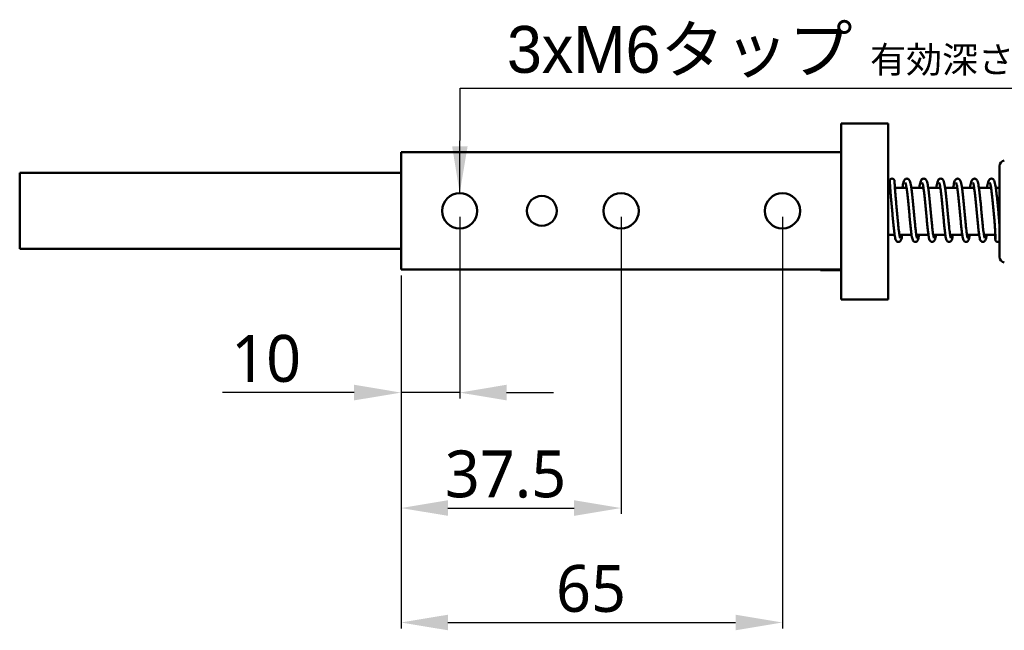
# Model space of a CAD drawing. Header units: millimetres. Extents: x 3 to 589, y 3 to 392.
# Tile 2 of 24: x 191 to 359, y 37 to 141. Entities that reach past the tile are written whole.
import ezdxf

# ---------------------------------------------------------------- set-up
doc = ezdxf.new("R2010")
doc.units = ezdxf.units.MM
for name, color, linetype, lineweight in [('Dimension (ISO)', 7, 'Continuous', 25), ('Symbol (ISO)', 7, 'Continuous', 25), ('Visible (ISO)', 7, 'Continuous', 50)]:
    doc.layers.add(name, color=color, linetype=linetype, lineweight=lineweight)
doc.styles.add('Note Text (JIS)', font='meiryo.ttc')
doc.dimstyles.new('Default (JIS)', dxfattribs={"dimtxt": 8, "dimasz": 8, "dimexe": 1, "dimexo": 1, "dimgap": 1.5, "dimtad": 1, "dimrnd": 1e-08, "dimdsep": 46, "dimtxsty": 'Note Text (JIS)', "dimcen": 0.09, "dimdle": 10, "dimclrd": 256, "dimclre": 256, "dimclrt": 256, "dimadec": 0, "dimazin": 2, "dimtfac": 0.4375, "dimtmove": 0, "dimatfit": 3, "dimfxl": 1, "dimtolj": 1, "dimtzin": 0, "dimlwd": -1, "dimlwe": -1, "dimarcsym": 0})
doc.dimstyles.new('Default (JIS)$7', dxfattribs={"dimtxt": 8, "dimasz": 8, "dimexe": 1, "dimexo": 1, "dimgap": 1.5, "dimtad": 1, "dimrnd": 1e-08, "dimdsep": 46, "dimtxsty": 'Note Text (JIS)', "dimcen": 0.09, "dimdle": 10, "dimclrd": 256, "dimclre": 256, "dimclrt": 256, "dimadec": 0, "dimazin": 2, "dimtfac": 0.4375, "dimtmove": 0, "dimatfit": 3, "dimfxl": 1, "dimtolj": 1, "dimtzin": 0, "dimlwd": -1, "dimlwe": -1, "dimarcsym": 0})

# ---------------------------------------------------------------- blocks, each defined once
blk = doc.blocks.new('*D9')
at = {"layer": 'Defpoints', "color": 0}
for p in [(265.79, 108.33), (255.79, 98.33), (265.79, 77.34)]:
    blk.add_point(p, dxfattribs=at)
at = {"layer": 'Dimension (ISO)'}
for p, q in [((265.79, 107.33), (265.79, 76.34)), ((255.79, 97.33), (255.79, 76.34)), ((247.79, 77.34), (225.34, 77.34)), ((265.79, 77.34), (255.79, 77.34)), ((273.79, 77.34), (281.79, 77.34))]:
    blk.add_line(p, q, dxfattribs=at)
for points in [[(247.79, 78.68), (247.79, 76.01), (255.79, 77.34)], [(273.79, 78.68), (273.79, 76.01), (265.79, 77.34)]]:
    blk.add_solid(points, dxfattribs=at)
at = {"layer": 'Dimension (ISO)', "insert": (226.84, 87.17), "char_height": 8, "attachment_point": 1, "style": 'Note Text (JIS)'}
blk.add_mtext('\\A1;10', dxfattribs=at)
blk = doc.blocks.new('*D10')
at = {"layer": 'Defpoints', "color": 0}
for p in [(293.29, 108.33), (255.79, 98.33), (293.29, 57.65)]:
    blk.add_point(p, dxfattribs=at)
at = {"layer": 'Dimension (ISO)'}
for p, q in [((293.29, 107.33), (293.29, 56.65)), ((255.79, 97.33), (255.79, 56.65)), ((263.79, 57.65), (285.29, 57.65))]:
    blk.add_line(p, q, dxfattribs=at)
for points in [[(263.79, 58.98), (263.79, 56.32), (255.79, 57.65)], [(285.29, 58.98), (285.29, 56.32), (293.29, 57.65)]]:
    blk.add_solid(points, dxfattribs=at)
at = {"layer": 'Dimension (ISO)', "insert": (263.26, 67.48), "char_height": 8, "attachment_point": 1, "style": 'Note Text (JIS)'}
blk.add_mtext('\\A1;37.5', dxfattribs=at)
blk = doc.blocks.new('*D11')
at = {"layer": 'Defpoints', "color": 0}
for p in [(320.79, 108.33), (255.79, 98.33), (320.79, 38.13)]:
    blk.add_point(p, dxfattribs=at)
at = {"layer": 'Dimension (ISO)'}
for p, q in [((320.79, 107.33), (320.79, 37.13)), ((255.79, 97.33), (255.79, 37.13)), ((263.79, 38.13), (312.79, 38.13))]:
    blk.add_line(p, q, dxfattribs=at)
for points in [[(263.79, 39.46), (263.79, 36.8), (255.79, 38.13)], [(312.79, 39.46), (312.79, 36.8), (320.79, 38.13)]]:
    blk.add_solid(points, dxfattribs=at)
at = {"layer": 'Dimension (ISO)', "insert": (282.21, 47.94), "char_height": 8, "attachment_point": 1, "style": 'Note Text (JIS)'}
blk.add_mtext('\\A1;65', dxfattribs=at)

msp = doc.modelspace()

# ---------------------------------------------------------------- linework, layer by layer
at = {"layer": 'Visible (ISO)'}
for p, q in [((330.791, 123.235), (338.791, 123.235)), ((330.791, 118.335), (330.791, 123.235)), ((338.791, 93.235), (338.791, 123.235)), ((330.791, 118.335), (255.791, 118.335)), ((255.791, 98.335), (255.791, 118.335)), ((330.791, 98.335), (330.791, 118.335)), ((357.791, 100.512), (357.791, 115.958)), ((190.804, 114.835), (190.804, 101.835)), ((190.804, 114.835), (255.791, 114.835)), ((330.791, 114.835), (330.804, 114.835)), ((330.804, 114.835), (330.804, 101.835)), ((339.153, 112.235), (338.791, 112.235)), ((341.942, 112.235), (339.955, 112.235)), ((344.822, 112.235), (342.751, 112.235)), ((347.702, 112.235), (345.631, 112.235)), ((350.582, 112.235), (348.511, 112.235)), ((353.461, 112.235), (351.391, 112.235)), ((356.341, 112.235), (354.271, 112.235)), ((357.791, 112.235), (357.15, 112.235)), ((339.91, 104.235), (338.791, 104.235)), ((342.79, 104.235), (340.719, 104.235)), ((345.67, 104.235), (343.599, 104.235)), ((348.55, 104.235), (346.479, 104.235)), ((351.429, 104.235), (349.359, 104.235)), ((354.309, 104.235), (352.239, 104.235)), ((357.068, 104.235), (355.119, 104.235)), ((190.804, 101.835), (255.791, 101.835)), ((330.791, 101.835), (330.804, 101.835)), ((255.791, 98.335), (330.791, 98.335)), ((327.192, 98.335), (327.291, 98.235)), ((327.291, 98.335), (327.291, 98.235)), ((330.791, 98.235), (327.291, 98.235)), ((330.791, 93.235), (330.791, 98.335)), ((330.791, 93.235), (338.791, 93.235))]:
    msp.add_line(p, q, dxfattribs=at)
for centre, radius in [((265.791, 108.335), 3), ((279.791, 108.335), 2.55), ((293.291, 108.335), 3), ((320.791, 108.335), 3)]:
    msp.add_circle(centre, radius, dxfattribs=at)
for centre, start, end in [((358.791, 115.958), 101.31755, 180), ((358.791, 100.512), 180, 258.68245)]:
    msp.add_arc(centre, 1, start, end, dxfattribs=at)
for points, knots in [([(339.041, 112.235), (339.042, 112.343), (339.044, 112.444), (339.047, 112.693), (339.049, 112.83), (339.054, 113.066), (339.056, 113.165), (339.062, 113.327), (339.064, 113.385), (339.069, 113.445), (339.07, 113.456), (339.073, 113.481), (339.074, 113.493), (339.081, 113.524), (339.084, 113.534), (339.092, 113.561), (339.097, 113.579), (339.122, 113.629), (339.135, 113.654), (339.188, 113.718), (339.224, 113.755), (339.325, 113.808), (339.374, 113.825), (339.47, 113.836), (339.515, 113.833), (339.597, 113.816), (339.635, 113.8), (339.702, 113.763), (339.729, 113.741), (339.779, 113.693), (339.796, 113.669), (339.825, 113.625), (339.834, 113.606), (339.847, 113.574), (339.852, 113.562), (339.859, 113.537), (339.862, 113.528), (339.867, 113.504), (339.869, 113.494), (339.875, 113.458), (339.876, 113.443), (339.882, 113.365), (339.887, 113.284), (339.899, 113.075), (339.906, 112.962), (339.923, 112.7), (339.932, 112.553), (339.955, 112.225), (339.968, 112.045), (339.998, 111.656), (340.014, 111.447), (340.05, 111.007), (340.07, 110.775), (340.112, 110.292), (340.134, 110.042), (340.18, 109.529), (340.204, 109.266), (340.253, 108.736), (340.278, 108.467), (340.327, 107.933), (340.351, 107.666), (340.399, 107.144), (340.423, 106.888), (340.469, 106.393), (340.493, 106.154), (340.539, 105.699), (340.561, 105.483), (340.606, 105.08), (340.628, 104.893), (340.672, 104.555), (340.693, 104.403), (340.734, 104.14), (340.754, 104.028), (340.79, 103.852), (340.807, 103.784), (340.832, 103.704), (340.841, 103.681), (340.842, 103.68), (340.842, 103.68), (340.842, 103.68)], [0.8625082, 0.8625082, 0.8625082, 0.8625082, 0.9614818, 0.9614818, 1.1225676, 1.1225676, 1.2853013, 1.2853013, 1.4563588, 1.4563588, 1.496729, 1.496729, 1.5284159, 1.5284159, 1.5395334, 1.5395334, 1.551514, 1.551514, 1.5594696, 1.5594696, 1.56588, 1.56588, 1.5697244, 1.5697244, 1.5728136, 1.5728136, 1.576001, 1.576001, 1.5799409, 1.5799409, 1.5854691, 1.5854691, 1.5927806, 1.5927806, 1.6011204, 1.6011204, 1.6124796, 1.6124796, 1.6337391, 1.6337391, 1.7038212, 1.7038212, 1.9131934, 1.9131934, 2.0779181, 2.0779181, 2.2382396, 2.2382396, 2.397523, 2.397523, 2.556564, 2.556564, 2.7157156, 2.7157156, 2.8751889, 2.8751889, 3.035113, 3.035113, 3.195552, 3.195552, 3.3562169, 3.3562169, 3.5164906, 3.5164906, 3.6762753, 3.6762753, 3.8353362, 3.8353362, 3.9931637, 3.9931637, 4.1486038, 4.1486038, 4.298796, 4.298796, 4.4360635, 4.4360635, 4.5421141, 4.5421141, 4.544408, 4.544408, 4.544408, 4.544408]), ([(339.079, 113.368), (339.079, 113.368), (339.08, 113.352), (339.084, 113.3), (339.087, 113.253), (339.095, 113.121), (339.101, 113.028), (339.114, 112.804), (339.123, 112.67), (339.143, 112.368), (339.155, 112.198), (339.182, 111.828), (339.198, 111.627), (339.232, 111.2), (339.25, 110.973), (339.291, 110.499), (339.312, 110.251), (339.358, 109.743), (339.381, 109.482), (339.43, 108.953), (339.455, 108.685), (339.504, 108.149), (339.528, 107.882), (339.576, 107.352), (339.6, 107.091), (339.648, 106.579), (339.672, 106.33), (339.719, 105.85), (339.743, 105.619), (339.789, 105.182), (339.813, 104.976), (339.86, 104.591), (339.884, 104.413), (339.932, 104.088), (339.956, 103.942), (340.01, 103.673), (340.037, 103.557), (340.089, 103.406), (340.106, 103.363), (340.147, 103.281), (340.169, 103.244), (340.228, 103.173), (340.257, 103.143), (340.35, 103.079), (340.422, 103.045), (340.569, 103.029), (340.636, 103.038), (340.75, 103.076), (340.796, 103.106), (340.879, 103.173), (340.908, 103.21), (340.982, 103.317), (341.005, 103.377), (341.06, 103.535), (341.085, 103.636), (341.139, 103.892), (341.167, 104.052), (341.194, 104.235)], [1.6588229, 1.6588229, 1.6588229, 1.6588229, 1.7419312, 1.7419312, 1.8655498, 1.8655498, 2.0174828, 2.0174828, 2.1755459, 2.1755459, 2.3350561, 2.3350561, 2.4950698, 2.4950698, 2.6553859, 2.6553859, 2.815965, 2.815965, 2.9767538, 2.9767538, 3.1375954, 3.1375954, 3.2981578, 3.2981578, 3.4590788, 3.4590788, 3.6204449, 3.6204449, 3.782443, 3.782443, 3.9454992, 3.9454992, 4.1106404, 4.1106404, 4.2808257, 4.2808257, 4.4684499, 4.4684499, 4.5506335, 4.5506335, 4.6139026, 4.6139026, 4.6550488, 4.6550488, 4.7035927, 4.7035927, 4.7401262, 4.7401262, 4.7791422, 4.7791422, 4.8327341, 4.8327341, 4.9505736, 4.9505736, 5.1172042, 5.1172042, 5.3079797, 5.3079797, 5.3079797, 5.3079797]), ([(341.233, 112.235), (341.25, 112.352), (341.267, 112.462), (341.314, 112.737), (341.344, 112.89), (341.409, 113.173), (341.444, 113.297), (341.521, 113.495), (341.553, 113.574), (341.665, 113.7), (341.704, 113.738), (341.824, 113.807), (341.912, 113.835), (342.075, 113.832), (342.144, 113.811), (342.262, 113.752), (342.306, 113.713), (342.4, 113.611), (342.432, 113.553), (342.525, 113.357), (342.566, 113.21), (342.643, 112.873), (342.676, 112.702), (342.737, 112.335), (342.766, 112.142), (342.821, 111.731), (342.849, 111.513), (342.902, 111.056), (342.928, 110.817), (342.981, 110.322), (343.006, 110.066), (343.057, 109.545), (343.083, 109.279), (343.132, 108.744), (343.157, 108.474), (343.206, 107.939), (343.23, 107.672), (343.278, 107.15), (343.302, 106.894), (343.349, 106.398), (343.372, 106.159), (343.418, 105.704), (343.441, 105.487), (343.486, 105.084), (343.508, 104.897), (343.551, 104.558), (343.572, 104.406), (343.614, 104.143), (343.634, 104.03), (343.67, 103.853), (343.687, 103.786), (343.711, 103.704), (343.721, 103.682), (343.722, 103.68), (343.722, 103.68), (343.722, 103.68)], [7.1290986, 7.1290986, 7.1290986, 7.1290986, 7.2324897, 7.2324897, 7.4036146, 7.4036146, 7.5923484, 7.5923484, 7.73902, 7.73902, 7.7954239, 7.7954239, 7.8563861, 7.8563861, 7.9049953, 7.9049953, 7.9627475, 7.9627475, 8.0665864, 8.0665864, 8.3055563, 8.3055563, 8.4940576, 8.4940576, 8.6642851, 8.6642851, 8.8295879, 8.8295879, 8.9928155, 8.9928155, 9.1549686, 9.1549686, 9.3164734, 9.3164734, 9.4775229, 9.4775229, 9.6381906, 9.6381906, 9.7984675, 9.7984675, 9.9582566, 9.9582566, 10.1173244, 10.1173244, 10.2751643, 10.2751643, 10.4306299, 10.4306299, 10.580881, 10.580881, 10.7182984, 10.7182984, 10.8246755, 10.8246755, 10.8275933, 10.8275933, 10.8275933, 10.8275933]), ([(341.734, 113.156), (341.734, 113.156), (341.737, 113.152), (341.752, 113.119), (341.775, 113.055), (341.818, 112.897), (341.838, 112.811), (341.881, 112.6), (341.904, 112.472), (341.952, 112.178), (341.976, 112.011), (342.026, 111.644), (342.051, 111.444), (342.101, 111.017), (342.127, 110.79), (342.177, 110.316), (342.202, 110.068), (342.252, 109.56), (342.277, 109.3), (342.326, 108.772), (342.351, 108.504), (342.4, 107.97), (342.424, 107.703), (342.472, 107.177), (342.496, 106.917), (342.544, 106.412), (342.568, 106.166), (342.615, 105.695), (342.638, 105.469), (342.685, 105.043), (342.708, 104.842), (342.756, 104.471), (342.779, 104.3), (342.828, 103.988), (342.853, 103.849), (342.909, 103.589), (342.938, 103.479), (343.011, 103.307), (343.037, 103.241), (343.15, 103.135), (343.178, 103.112), (343.268, 103.061), (343.341, 103.036), (343.482, 103.032), (343.546, 103.045), (343.655, 103.09), (343.697, 103.121), (343.777, 103.192), (343.804, 103.231), (343.88, 103.353), (343.904, 103.426), (343.954, 103.592), (343.975, 103.681), (344.023, 103.914), (344.048, 104.064), (344.074, 104.235)], [8.0272919, 8.0272919, 8.0272919, 8.0272919, 8.0748413, 8.0748413, 8.2372085, 8.2372085, 8.3661319, 8.3661319, 8.5108248, 8.5108248, 8.663285, 8.663285, 8.8194575, 8.8194575, 8.9775216, 8.9775216, 9.1366433, 9.1366433, 9.2964219, 9.2964219, 9.4566639, 9.4566639, 9.6172897, 9.6172897, 9.7783011, 9.7783011, 9.9397865, 9.9397865, 10.1019715, 10.1019715, 10.2653699, 10.2653699, 10.4312566, 10.4312566, 10.6035352, 10.6035352, 10.8010096, 10.8010096, 10.9184242, 10.9184242, 10.9488018, 10.9488018, 10.9929949, 10.9929949, 11.0292701, 11.0292701, 11.0695937, 11.0695937, 11.1279965, 11.1279965, 11.2738809, 11.2738809, 11.4134219, 11.4134219, 11.5911635, 11.5911635, 11.5911635, 11.5911635]), ([(344.112, 112.235), (344.13, 112.351), (344.147, 112.46), (344.194, 112.734), (344.223, 112.888), (344.288, 113.17), (344.323, 113.295), (344.4, 113.493), (344.432, 113.571), (344.542, 113.698), (344.582, 113.736), (344.703, 113.807), (344.791, 113.835), (344.954, 113.832), (345.023, 113.811), (345.141, 113.752), (345.185, 113.713), (345.28, 113.612), (345.311, 113.553), (345.404, 113.359), (345.445, 113.213), (345.522, 112.879), (345.555, 112.708), (345.616, 112.341), (345.645, 112.148), (345.7, 111.738), (345.728, 111.52), (345.781, 111.063), (345.808, 110.824), (345.86, 110.33), (345.885, 110.074), (345.936, 109.553), (345.962, 109.287), (346.012, 108.752), (346.036, 108.483), (346.085, 107.947), (346.109, 107.681), (346.157, 107.158), (346.181, 106.902), (346.228, 106.406), (346.251, 106.166), (346.297, 105.711), (346.32, 105.494), (346.365, 105.09), (346.387, 104.903), (346.43, 104.563), (346.452, 104.411), (346.493, 104.146), (346.513, 104.033), (346.549, 103.856), (346.566, 103.787), (346.591, 103.705), (346.601, 103.682), (346.601, 103.68), (346.601, 103.68), (346.601, 103.68)], [13.4122839, 13.4122839, 13.4122839, 13.4122839, 13.5146946, 13.5146946, 13.6857694, 13.6857694, 13.8743047, 13.8743047, 14.020639, 14.020639, 14.0782628, 14.0782628, 14.1393874, 14.1393874, 14.1879938, 14.1879938, 14.245674, 14.245674, 14.3491608, 14.3491608, 14.586479, 14.586479, 14.7754181, 14.7754181, 14.9457291, 14.9457291, 15.1110631, 15.1110631, 15.2743056, 15.2743056, 15.4364671, 15.4364671, 15.5979774, 15.5979774, 15.7590311, 15.7590311, 15.9197027, 15.9197027, 16.079984, 16.079984, 16.2397791, 16.2397791, 16.3988563, 16.3988563, 16.5567133, 16.5567133, 16.7122137, 16.7122137, 16.8625458, 16.8625458, 17.0001683, 17.0001683, 17.1069944, 17.1069944, 17.1107786, 17.1107786, 17.1107786, 17.1107786]), ([(344.614, 113.156), (344.614, 113.156), (344.617, 113.152), (344.633, 113.117), (344.656, 113.051), (344.699, 112.89), (344.719, 112.803), (344.763, 112.589), (344.786, 112.46), (344.834, 112.163), (344.858, 111.995), (344.908, 111.626), (344.933, 111.425), (344.984, 110.997), (345.009, 110.769), (345.059, 110.294), (345.084, 110.046), (345.134, 109.537), (345.159, 109.276), (345.209, 108.747), (345.233, 108.48), (345.282, 107.946), (345.306, 107.679), (345.354, 107.153), (345.378, 106.894), (345.426, 106.389), (345.45, 106.144), (345.497, 105.674), (345.52, 105.449), (345.567, 105.024), (345.59, 104.825), (345.638, 104.455), (345.661, 104.285), (345.71, 103.975), (345.735, 103.836), (345.792, 103.578), (345.821, 103.468), (345.894, 103.303), (345.92, 103.244), (346.015, 103.147), (346.043, 103.123), (346.133, 103.067), (346.205, 103.039), (346.349, 103.03), (346.414, 103.042), (346.525, 103.084), (346.569, 103.115), (346.65, 103.184), (346.678, 103.222), (346.752, 103.338), (346.776, 103.405), (346.828, 103.567), (346.851, 103.663), (346.901, 103.906), (346.928, 104.06), (346.954, 104.235)], [14.3104772, 14.3104772, 14.3104772, 14.3104772, 14.3599877, 14.3599877, 14.5239651, 14.5239651, 14.6535207, 14.6535207, 14.7985439, 14.7985439, 14.9511604, 14.9511604, 15.1074097, 15.1074097, 15.2655151, 15.2655151, 15.4246611, 15.4246611, 15.5844559, 15.5844559, 15.7447103, 15.7447103, 15.9053473, 15.9053473, 16.0663713, 16.0663713, 16.2278737, 16.2278737, 16.3900857, 16.3900857, 16.5535346, 16.5535346, 16.7195344, 16.7195344, 16.8921438, 16.8921438, 17.0913436, 17.0913436, 17.1948143, 17.1948143, 17.228068, 17.228068, 17.2737307, 17.2737307, 17.3100741, 17.3100741, 17.3498436, 17.3498436, 17.406198, 17.406198, 17.5396306, 17.5396306, 17.6923392, 17.6923392, 17.8743495, 17.8743495, 17.8743495, 17.8743495]), ([(346.992, 112.235), (347.009, 112.349), (347.026, 112.457), (347.073, 112.731), (347.103, 112.884), (347.167, 113.167), (347.202, 113.292), (347.278, 113.489), (347.31, 113.568), (347.419, 113.695), (347.459, 113.734), (347.581, 113.806), (347.669, 113.835), (347.833, 113.832), (347.902, 113.812), (348.02, 113.753), (348.064, 113.714), (348.159, 113.613), (348.191, 113.554), (348.283, 113.362), (348.324, 113.217), (348.401, 112.886), (348.433, 112.715), (348.495, 112.348), (348.523, 112.156), (348.579, 111.746), (348.606, 111.529), (348.66, 111.072), (348.686, 110.834), (348.739, 110.339), (348.764, 110.084), (348.815, 109.563), (348.841, 109.297), (348.89, 108.762), (348.915, 108.493), (348.964, 107.957), (348.988, 107.691), (349.036, 107.168), (349.06, 106.911), (349.107, 106.415), (349.13, 106.175), (349.176, 105.719), (349.199, 105.502), (349.244, 105.098), (349.266, 104.91), (349.309, 104.569), (349.331, 104.416), (349.372, 104.151), (349.392, 104.037), (349.429, 103.859), (349.445, 103.79), (349.47, 103.706), (349.48, 103.683), (349.481, 103.681), (349.481, 103.68), (349.481, 103.68)], [19.6954693, 19.6954693, 19.6954693, 19.6954693, 19.796529, 19.796529, 19.9675354, 19.9675354, 20.1558003, 20.1558003, 20.3016252, 20.3016252, 20.3610238, 20.3610238, 20.4223492, 20.4223492, 20.4709524, 20.4709524, 20.5285458, 20.5285458, 20.6316086, 20.6316086, 20.8669189, 20.8669189, 21.0564019, 21.0564019, 21.2268149, 21.2268149, 21.3921868, 21.3921868, 21.5554474, 21.5554474, 21.7176192, 21.7176192, 21.8791361, 21.8791361, 22.0401949, 22.0401949, 22.2008712, 22.2008712, 22.3611577, 22.3611577, 22.52096, 22.52096, 22.6800486, 22.6800486, 22.837926, 22.837926, 22.9934681, 22.9934681, 23.1438966, 23.1438966, 23.2817638, 23.2817638, 23.3891278, 23.3891278, 23.3939639, 23.3939639, 23.3939639, 23.3939639]), ([(347.494, 113.156), (347.494, 113.156), (347.497, 113.152), (347.512, 113.117), (347.536, 113.052), (347.579, 112.892), (347.599, 112.806), (347.642, 112.593), (347.665, 112.464), (347.713, 112.168), (347.737, 112), (347.787, 111.632), (347.812, 111.431), (347.863, 111.003), (347.888, 110.776), (347.938, 110.301), (347.963, 110.053), (348.013, 109.545), (348.038, 109.284), (348.088, 108.756), (348.112, 108.488), (348.161, 107.954), (348.185, 107.687), (348.234, 107.161), (348.257, 106.902), (348.305, 106.397), (348.329, 106.151), (348.376, 105.681), (348.399, 105.456), (348.446, 105.03), (348.47, 104.831), (348.517, 104.46), (348.541, 104.29), (348.589, 103.979), (348.614, 103.84), (348.671, 103.582), (348.699, 103.472), (348.773, 103.304), (348.799, 103.243), (348.899, 103.143), (348.928, 103.119), (349.017, 103.065), (349.09, 103.038), (349.233, 103.031), (349.297, 103.043), (349.408, 103.086), (349.451, 103.116), (349.532, 103.186), (349.559, 103.225), (349.635, 103.342), (349.658, 103.411), (349.709, 103.574), (349.732, 103.668), (349.781, 103.908), (349.808, 104.061), (349.834, 104.235)], [20.5936625, 20.5936625, 20.5936625, 20.5936625, 20.6425111, 20.6425111, 20.805946, 20.805946, 20.9352899, 20.9352899, 21.0802028, 21.0802028, 21.2327671, 21.2327671, 21.3889907, 21.3889907, 21.5470823, 21.5470823, 21.7062202, 21.7062202, 21.8660096, 21.8660096, 22.0262598, 22.0262598, 22.186893, 22.186893, 22.3479127, 22.3479127, 22.5094094, 22.5094094, 22.6716122, 22.6716122, 22.8350441, 22.8350441, 23.0010054, 23.0010054, 23.1735021, 23.1735021, 23.3721083, 23.3721083, 23.4802183, 23.4802183, 23.5124819, 23.5124819, 23.5576667, 23.5576667, 23.5939845, 23.5939845, 23.6339182, 23.6339182, 23.6908776, 23.6908776, 23.8279064, 23.8279064, 23.9766542, 23.9766542, 24.1575346, 24.1575346, 24.1575346, 24.1575346]), ([(349.872, 112.235), (349.889, 112.347), (349.906, 112.454), (349.952, 112.726), (349.982, 112.88), (350.046, 113.163), (350.081, 113.288), (350.156, 113.486), (350.188, 113.564), (350.295, 113.691), (350.336, 113.732), (350.46, 113.806), (350.548, 113.835), (350.712, 113.832), (350.781, 113.812), (350.899, 113.753), (350.944, 113.714), (351.038, 113.614), (351.07, 113.555), (351.162, 113.364), (351.202, 113.221), (351.279, 112.892), (351.312, 112.721), (351.374, 112.355), (351.402, 112.163), (351.458, 111.753), (351.485, 111.537), (351.539, 111.081), (351.565, 110.842), (351.617, 110.348), (351.643, 110.093), (351.694, 109.573), (351.719, 109.307), (351.769, 108.772), (351.794, 108.503), (351.843, 107.967), (351.867, 107.7), (351.915, 107.177), (351.939, 106.921), (351.986, 106.424), (352.009, 106.184), (352.055, 105.727), (352.078, 105.51), (352.123, 105.105), (352.145, 104.916), (352.188, 104.575), (352.21, 104.421), (352.251, 104.155), (352.271, 104.041), (352.308, 103.861), (352.325, 103.792), (352.35, 103.707), (352.36, 103.683), (352.361, 103.681), (352.361, 103.68), (352.361, 103.68)], [25.9786546, 25.9786546, 25.9786546, 25.9786546, 26.0780909, 26.0780909, 26.2490158, 26.2490158, 26.4369606, 26.4369606, 26.5821121, 26.5821121, 26.6437911, 26.6437911, 26.7053163, 26.7053163, 26.7539168, 26.7539168, 26.811426, 26.811426, 26.9140787, 26.9140787, 27.1474291, 27.1474291, 27.3374558, 27.3374558, 27.507969, 27.507969, 27.6733779, 27.6733779, 27.8366562, 27.8366562, 27.9988379, 27.9988379, 28.1603613, 28.1603613, 28.321425, 28.321425, 28.4821059, 28.4821059, 28.6423975, 28.6423975, 28.8022067, 28.8022067, 28.9613062, 28.9613062, 29.1192031, 29.1192031, 29.2747852, 29.2747852, 29.4253059, 29.4253059, 29.5634071, 29.5634071, 29.671288, 29.671288, 29.6771492, 29.6771492, 29.6771492, 29.6771492]), ([(350.374, 113.156), (350.374, 113.156), (350.376, 113.152), (350.392, 113.117), (350.416, 113.052), (350.459, 112.892), (350.479, 112.805), (350.522, 112.592), (350.545, 112.463), (350.593, 112.167), (350.617, 111.999), (350.667, 111.631), (350.692, 111.43), (350.743, 111.002), (350.768, 110.774), (350.818, 110.299), (350.843, 110.051), (350.893, 109.543), (350.918, 109.282), (350.968, 108.753), (350.992, 108.486), (351.041, 107.952), (351.065, 107.685), (351.114, 107.159), (351.138, 106.9), (351.185, 106.395), (351.209, 106.15), (351.256, 105.679), (351.279, 105.454), (351.326, 105.029), (351.35, 104.829), (351.397, 104.459), (351.421, 104.288), (351.469, 103.978), (351.494, 103.839), (351.551, 103.581), (351.58, 103.471), (351.653, 103.304), (351.679, 103.243), (351.778, 103.144), (351.806, 103.12), (351.896, 103.066), (351.968, 103.038), (352.111, 103.031), (352.176, 103.042), (352.287, 103.085), (352.331, 103.116), (352.411, 103.186), (352.439, 103.224), (352.514, 103.341), (352.537, 103.409), (352.589, 103.572), (352.612, 103.667), (352.661, 103.908), (352.687, 104.061), (352.713, 104.235)], [26.8768478, 26.8768478, 26.8768478, 26.8768478, 26.9258698, 26.9258698, 27.0894468, 27.0894468, 27.2188464, 27.2188464, 27.3637883, 27.3637883, 27.5163662, 27.5163662, 27.6725966, 27.6725966, 27.8306918, 27.8306918, 27.9898318, 27.9898318, 28.1496227, 28.1496227, 28.3098739, 28.3098739, 28.4705082, 28.4705082, 28.631529, 28.631529, 28.7930272, 28.7930272, 28.9552324, 28.9552324, 29.1186687, 29.1186687, 29.2846401, 29.2846401, 29.4571662, 29.4571662, 29.6559267, 29.6559267, 29.7628132, 29.7628132, 29.7953353, 29.7953353, 29.8406476, 29.8406476, 29.876972, 29.876972, 29.9168605, 29.9168605, 29.9736533, 29.9736533, 30.1096849, 30.1096849, 30.2595254, 30.2595254, 30.44072, 30.44072, 30.44072, 30.44072]), ([(352.752, 112.235), (352.769, 112.346), (352.785, 112.45), (352.831, 112.721), (352.861, 112.875), (352.925, 113.16), (352.959, 113.285), (353.034, 113.482), (353.067, 113.559), (353.171, 113.687), (353.212, 113.73), (353.339, 113.805), (353.427, 113.835), (353.591, 113.832), (353.66, 113.812), (353.779, 113.754), (353.823, 113.715), (353.918, 113.614), (353.949, 113.556), (354.041, 113.366), (354.082, 113.224), (354.158, 112.896), (354.191, 112.726), (354.253, 112.359), (354.281, 112.168), (354.337, 111.759), (354.365, 111.542), (354.418, 111.087), (354.445, 110.848), (354.497, 110.355), (354.522, 110.1), (354.573, 109.579), (354.599, 109.314), (354.649, 108.779), (354.673, 108.509), (354.722, 107.974), (354.747, 107.707), (354.795, 107.184), (354.818, 106.927), (354.865, 106.43), (354.889, 106.19), (354.935, 105.732), (354.957, 105.515), (355.002, 105.11), (355.024, 104.921), (355.068, 104.579), (355.089, 104.425), (355.13, 104.158), (355.151, 104.044), (355.187, 103.863), (355.204, 103.793), (355.23, 103.708), (355.24, 103.684), (355.241, 103.681), (355.241, 103.68), (355.241, 103.68)], [32.26184, 32.26184, 32.26184, 32.26184, 32.3597111, 32.3597111, 32.5305583, 32.5305583, 32.7181994, 32.7181994, 32.8626466, 32.8626466, 32.9266807, 32.9266807, 32.9883485, 32.9883485, 33.0369472, 33.0369472, 33.0943978, 33.0943978, 33.1967649, 33.1967649, 33.4287405, 33.4287405, 33.6191564, 33.6191564, 33.7897401, 33.7897401, 33.955175, 33.955175, 34.1184658, 34.1184658, 34.2806544, 34.2806544, 34.4421824, 34.4421824, 34.6032495, 34.6032495, 34.7639335, 34.7639335, 34.9242287, 34.9242287, 35.0840426, 35.0840426, 35.2431497, 35.2431497, 35.4010602, 35.4010602, 35.5566698, 35.5566698, 35.7072541, 35.7072541, 35.8455166, 35.8455166, 35.9537553, 35.9537553, 35.9603345, 35.9603345, 35.9603345, 35.9603345]), ([(353.253, 113.156), (353.253, 113.156), (353.256, 113.152), (353.272, 113.117), (353.296, 113.052), (353.338, 112.892), (353.358, 112.805), (353.402, 112.592), (353.425, 112.463), (353.473, 112.167), (353.497, 111.999), (353.547, 111.631), (353.572, 111.43), (353.623, 111.002), (353.648, 110.775), (353.698, 110.3), (353.723, 110.052), (353.773, 109.543), (353.798, 109.282), (353.848, 108.754), (353.872, 108.487), (353.921, 107.952), (353.945, 107.686), (353.993, 107.159), (354.017, 106.9), (354.065, 106.395), (354.089, 106.15), (354.136, 105.679), (354.159, 105.454), (354.206, 105.029), (354.23, 104.829), (354.277, 104.459), (354.3, 104.289), (354.349, 103.978), (354.374, 103.84), (354.431, 103.581), (354.459, 103.471), (354.533, 103.304), (354.559, 103.243), (354.658, 103.144), (354.687, 103.12), (354.776, 103.066), (354.849, 103.038), (354.992, 103.031), (355.056, 103.043), (355.167, 103.085), (355.211, 103.116), (355.291, 103.186), (355.319, 103.224), (355.394, 103.342), (355.417, 103.41), (355.469, 103.573), (355.492, 103.667), (355.541, 103.908), (355.567, 104.061), (355.593, 104.235)], [33.1600331, 33.1600331, 33.1600331, 33.1600331, 33.2090067, 33.2090067, 33.3725441, 33.3725441, 33.5019282, 33.5019282, 33.646862, 33.646862, 33.7994361, 33.7994361, 33.9556647, 33.9556647, 34.1137589, 34.1137589, 34.2728983, 34.2728983, 34.4326887, 34.4326887, 34.5929397, 34.5929397, 34.7535736, 34.7535736, 34.9145941, 34.9145941, 35.0760919, 35.0760919, 35.2382965, 35.2382965, 35.4017315, 35.4017315, 35.5677001, 35.5677001, 35.740218, 35.740218, 35.9389354, 35.9389354, 36.0461626, 36.0461626, 36.0786124, 36.0786124, 36.1238893, 36.1238893, 36.1602119, 36.1602119, 36.2001129, 36.2001129, 36.2569515, 36.2569515, 36.3932571, 36.3932571, 36.5427967, 36.5427967, 36.7239053, 36.7239053, 36.7239053, 36.7239053]), ([(355.632, 112.235), (355.648, 112.344), (355.665, 112.448), (355.71, 112.718), (355.74, 112.872), (355.804, 113.157), (355.839, 113.282), (355.913, 113.479), (355.945, 113.557), (356.048, 113.685), (356.09, 113.729), (356.218, 113.805), (356.306, 113.835), (356.47, 113.832), (356.54, 113.812), (356.658, 113.754), (356.703, 113.715), (356.797, 113.614), (356.829, 113.556), (356.921, 113.366), (356.961, 113.225), (357.038, 112.899), (357.071, 112.728), (357.132, 112.362), (357.161, 112.17), (357.217, 111.761), (357.244, 111.545), (357.298, 111.09), (357.324, 110.851), (357.376, 110.358), (357.402, 110.103), (357.453, 109.582), (357.478, 109.317), (357.528, 108.782), (357.553, 108.513), (357.602, 107.976), (357.626, 107.708), (357.672, 107.182), (357.694, 106.922), (357.735, 106.419), (357.753, 106.175), (357.778, 105.841), (357.785, 105.741), (357.791, 105.644)], [38.5450253, 38.5450253, 38.5450253, 38.5450253, 38.64181, 38.64181, 38.8126036, 38.8126036, 39.0000367, 39.0000367, 39.1439674, 39.1439674, 39.2097292, 39.2097292, 39.2714633, 39.2714633, 39.3200613, 39.3200613, 39.3774849, 39.3774849, 39.479721, 39.479721, 39.7110634, 39.7110634, 39.9016609, 39.9016609, 40.0722772, 40.0722772, 40.237724, 40.237724, 40.4010205, 40.4010205, 40.5632123, 40.5632123, 40.7247424, 40.7247424, 40.885811, 40.885811, 41.0467331, 41.0467331, 41.2078538, 41.2078538, 41.3689342, 41.3689342, 41.4392035, 41.4392035, 41.4392035, 41.4392035]), ([(356.133, 113.156), (356.133, 113.156), (356.136, 113.152), (356.152, 113.117), (356.176, 113.052), (356.218, 112.892), (356.238, 112.805), (356.281, 112.592), (356.305, 112.463), (356.352, 112.167), (356.377, 111.999), (356.427, 111.631), (356.452, 111.43), (356.502, 111.002), (356.528, 110.774), (356.578, 110.299), (356.603, 110.052), (356.653, 109.543), (356.678, 109.282), (356.727, 108.754), (356.752, 108.486), (356.801, 107.953), (356.825, 107.687), (356.87, 107.165), (356.892, 106.908), (356.933, 106.411), (356.951, 106.171), (356.985, 105.712), (357, 105.493), (357.026, 105.083), (357.037, 104.891), (357.055, 104.54), (357.062, 104.38), (357.073, 104.096), (357.077, 103.972), (357.08, 103.764), (357.081, 103.679), (357.08, 103.554), (357.078, 103.511), (357.077, 103.493), (357.077, 103.491), (357.077, 103.491)], [39.4432184, 39.4432184, 39.4432184, 39.4432184, 39.4922053, 39.4922053, 39.6557535, 39.6557535, 39.7851418, 39.7851418, 39.9300778, 39.9300778, 40.082653, 40.082653, 40.2388821, 40.2388821, 40.3969765, 40.3969765, 40.5561161, 40.5561161, 40.7159066, 40.7159066, 40.8761577, 40.8761577, 41.0365884, 41.0365884, 41.1964688, 41.1964688, 41.3557999, 41.3557999, 41.5146185, 41.5146185, 41.6729777, 41.6729777, 41.8308831, 41.8308831, 41.9881171, 41.9881171, 42.1435438, 42.1435438, 42.2906853, 42.2906853, 42.3177849, 42.3177849, 42.3177849, 42.3177849]), ([(357.791, 103.193), (357.78, 103.178), (357.766, 103.161), (357.717, 103.115), (357.674, 103.082), (357.57, 103.043), (357.522, 103.034), (357.43, 103.033), (357.388, 103.04), (357.309, 103.065), (357.275, 103.083), (357.213, 103.125), (357.189, 103.148), (357.146, 103.197), (357.132, 103.22), (357.109, 103.261), (357.102, 103.277), (357.091, 103.307), (357.087, 103.318), (357.081, 103.342), (357.078, 103.352), (357.073, 103.378), (357.072, 103.389), (357.065, 103.447), (357.064, 103.479), (357.058, 103.606), (357.055, 103.704), (357.05, 103.937), (357.048, 104.066), (357.046, 104.221), (357.046, 104.228), (357.045, 104.235)], [42.3989737, 42.3989737, 42.3989737, 42.3989737, 42.40256139, 42.40256139, 42.40798925, 42.40798925, 42.41144855, 42.41144855, 42.41449934, 42.41449934, 42.41784978, 42.41784978, 42.42219632, 42.42219632, 42.42836691, 42.42836691, 42.43602298, 42.43602298, 42.44503679, 42.44503679, 42.45851866, 42.45851866, 42.48756945, 42.48756945, 42.6287138, 42.6287138, 42.81609753, 42.81609753, 42.97983187, 42.97983187, 42.98781776, 42.98781776, 42.98781776, 42.98781776])]:
    msp.add_open_spline(points, degree=3, knots=knots, dxfattribs=at)

# ---------------------------------------------------------------- texts
at = {"layer": 'Symbol (ISO)', "insert": (273.843, 139.873), "char_height": 8, "width": 97.0497, "attachment_point": 1, "style": 'Note Text (JIS)'}
msp.add_mtext('\\fメイリオ|b0|i0;\\H8.0000;3xM6タップ \\fSystem|b0|i0;\\H4.5000;有効深さ\\fメイリオ|b0|i0;\\H8.0000;8', dxfattribs=at)

# ---------------------------------------------------------------- dimensions: what is measured, and where the dimension line sits
at = {"layer": 'Dimension (ISO)'}
for base, p2, override, picture, middle in [((265.791, 77.342), (265.791, 108.335), {"dimgap": 1.5, "dimdec": 2, "dimtol": 0, "dimlim": 0, "dimtp": 0, "dimtm": 0, "dimtdec": 2, "dimtofl": 1, "dimatfit": 1}, '*D9', (232.564, 77.342)), ((293.291, 57.65), (293.291, 108.335), {"dimgap": 1.5, "dimdec": 2, "dimtol": 0, "dimlim": 0, "dimtp": 0, "dimtm": 0, "dimtdec": 2, "dimtofl": 0, "dimatfit": 1}, '*D10', (274.541, 57.65)), ((320.791, 38.129), (320.791, 108.335), {"dimgap": 1.5, "dimdec": 2, "dimtol": 0, "dimlim": 0, "dimtp": 0, "dimtm": 0, "dimtdec": 2, "dimtofl": 0, "dimatfit": 1}, '*D11', (288.291, 38.129))]:
    dim = msp.add_linear_dim(base=base, p1=(255.791, 98.335), p2=p2, angle=180, dimstyle='Default (JIS)', override=override, dxfattribs=at)
    dim.commit()
    dim.dimension.update_dxf_attribs({"geometry": picture, "text_midpoint": middle, "dimtype": 160})

# ---------------------------------------------------------------- leaders
at = {"layer": 'Symbol (ISO)', "annotation_type": 0, "has_hookline": 1, "hookline_direction": 0, "text_width": 94.086}
msp.add_leader([(265.791, 111.335), (265.843, 129.265), (273.843, 129.265)], dimstyle='Default (JIS)$7', override={"dimgap": 0, "dimtad": 1}, dxfattribs=at)

doc.saveas('drawing.dxf')
